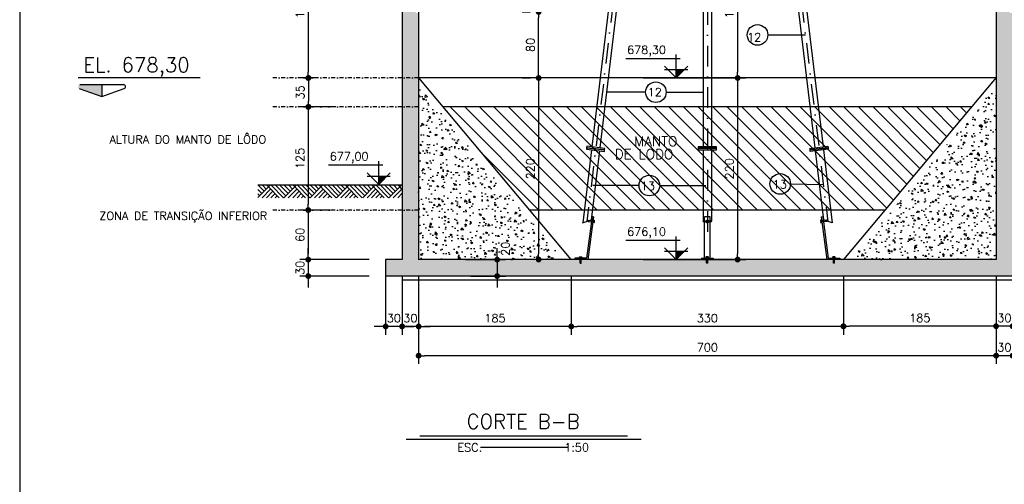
# Model space of a CAD drawing. Extents: x -5331 to -1301, y -1061 to 1809.
# Tile 7 of 25: x -5331 to -4137, y 374 to 937. Entities that reach past the tile are written whole.
import ezdxf
from ezdxf.enums import TextEntityAlignment as Align

# ---------------------------------------------------------------- set-up
doc = ezdxf.new("R2010")
doc.units = 0
doc.header["$LTSCALE"] = 10
doc.header["$MEASUREMENT"] = 0
doc.linetypes.add('CENTERX2', pattern=[101.6, 63.5, -12.7, 12.7, -12.7])
doc.linetypes.add('DASHDOT', pattern=[1, 0.5, -0.25, 0, -0.25])
doc.layers.get('0').update_dxf_attribs({"linetype": 'CONTINUOUS'})
doc.layers.get('DEFPOINTS').update_dxf_attribs({"linetype": 'CONTINUOUS'})
for name, color, linetype in [('EIXO', 7, 'DASHDOT'), ('ELEVAÇÃO', 2, 'CONTINUOUS'), ('HITA', 150, 'CONTINUOUS'), ('PAREDES', 5, 'CONTINUOUS'), ('Quadro', 2, 'CONTINUOUS'), ('RELAÇÀO', 2, 'CONTINUOUS'), ('TEXTO', 2, 'CONTINUOUS')]:
    doc.layers.add(name, color=color, linetype=linetype)
doc.styles.add('ROMAND', font='ROMANS.SHX', dxfattribs={"oblique": 15, "height": 800})
doc.styles.add('ROMANS', font='romans.shx')
doc.dimstyles.new('DIM1', dxfattribs={"dimtxt": 10, "dimasz": 7, "dimexe": 10, "dimexo": 20, "dimgap": 5, "dimtad": 1, "dimdec": 0, "dimzin": 0, "dimdsep": 46, "dimtxsty": 'ROMANS', "dimblk1": 'DOT', "dimblk2": 'DOT', "dimsah": 1, "dimcen": 0, "dimclrd": 9, "dimclre": 9, "dimclrt": 3, "dimadec": 0, "dimazin": 0, "dimtfac": 1e-07, "dimtdec": 0, "dimtix": 1, "dimtmove": 2, "dimatfit": 3, "dimldrblk": 'DOT', "dimfxl": 0, "dimtolj": 1, "dimtzin": 0, "dimlwd": -1, "dimlwe": -1, "dimarcsym": 0})

# ---------------------------------------------------------------- blocks, each defined once
blk = doc.blocks.new('DOT')
at = {"color": 0, "linetype": 'ByBlock'}
blk.add_line((-0.5, 0), (-1, 0), dxfattribs=at)
at = {"color": 0, "linetype": 'ByBlock', "const_width": 0.5}
blk.add_lwpolyline([(-0.25, 0, 1), (0.25, 0, 1)], format="xyb", close=True, dxfattribs=at)
blk = doc.blocks.new('*D64')
at = {"color": 9}
for p, q in [((-4847.4, 599.9), (-4847.4, 520.2)), ((-4147.4, 599.9), (-4147.4, 520.2)), ((-4154.4, 530.2), (-4840.4, 530.2))]:
    blk.add_line(p, q, dxfattribs=at)
at = {"layer": 'DEFPOINTS', "color": 0}
for p in [(-4847.4, 619.9), (-4147.4, 619.9), (-4847.4, 530.2)]:
    blk.add_point(p, dxfattribs=at)
at = {"color": 9, "xscale": 7, "yscale": 7, "zscale": 7, "rotation": 180}
blk.add_blockref('DOT', (-4847.4, 530.2), dxfattribs=at)
at = {"color": 9, "xscale": 7, "yscale": 7, "zscale": 7}
blk.add_blockref('DOT', (-4147.4, 530.2), dxfattribs=at)
at = {"color": 3, "insert": (-4497.4, 540.2), "char_height": 10, "attachment_point": 5, "style": 'ROMANS'}
blk.add_mtext('\\A1;700', dxfattribs=at)
blk = doc.blocks.new('_DOT')
at = {"color": 0, "linetype": 'ByBlock'}
blk.add_line((-0.5, 0), (-1, 0), dxfattribs=at)
at = {"color": 0, "linetype": 'ByBlock', "const_width": 0.5}
blk.add_lwpolyline([(-0.25, 0, 1), (0.25, 0, 1)], format="xyb", close=True, dxfattribs=at)
blk = doc.blocks.new('*D65')
at = {"color": 9}
for p, q in [((-4847.4, 626.6), (-4847.4, 555.6)), ((-4662.4, 626.6), (-4662.4, 555.6)), ((-4669.4, 565.6), (-4840.4, 565.6))]:
    blk.add_line(p, q, dxfattribs=at)
at = {"layer": 'DEFPOINTS', "color": 0}
for p in [(-4847.4, 646.6), (-4662.4, 646.6), (-4847.4, 565.6)]:
    blk.add_point(p, dxfattribs=at)
at = {"color": 9, "xscale": 7, "yscale": 7, "zscale": 7, "rotation": 180}
blk.add_blockref('DOT', (-4847.4, 565.6), dxfattribs=at)
at = {"color": 9, "xscale": 7, "yscale": 7, "zscale": 7}
blk.add_blockref('DOT', (-4662.4, 565.6), dxfattribs=at)
at = {"color": 3, "insert": (-4754.9, 575.6), "char_height": 10, "attachment_point": 5, "style": 'ROMANS'}
blk.add_mtext('\\A1;185', dxfattribs=at)
blk = doc.blocks.new('*D66')
at = {"color": 9}
for p, q in [((-4575.3, 866.6), (-4450.7, 866.6)), ((-4460.7, 859.6), (-4460.7, 653.6)), ((-4575.3, 646.6), (-4450.7, 646.6))]:
    blk.add_line(p, q, dxfattribs=at)
at = {"layer": 'DEFPOINTS', "color": 0}
for p in [(-4595.3, 866.6), (-4595.3, 646.6), (-4460.7, 646.6)]:
    blk.add_point(p, dxfattribs=at)
at = {"color": 9, "xscale": 7, "yscale": 7, "zscale": 7}
for p, rotation in [((-4460.7, 866.6), 90), ((-4460.7, 646.6), 270)]:
    blk.add_blockref('DOT', p, dxfattribs=dict(at, rotation=rotation))
at = {"color": 3, "insert": (-4470.7, 756.6), "char_height": 10, "attachment_point": 5, "rotation": 90, "style": 'ROMANS'}
blk.add_mtext('\\A1;220', dxfattribs=at)
blk = doc.blocks.new('*D67')
at = {"color": 9}
for p, q in [((-4662.4, 626.6), (-4662.4, 555.6)), ((-4332.4, 626.6), (-4332.4, 555.6)), ((-4339.4, 565.6), (-4655.4, 565.6))]:
    blk.add_line(p, q, dxfattribs=at)
at = {"layer": 'DEFPOINTS', "color": 0}
for p in [(-4662.4, 646.6), (-4332.4, 646.6), (-4662.4, 565.6)]:
    blk.add_point(p, dxfattribs=at)
at = {"color": 9, "xscale": 7, "yscale": 7, "zscale": 7, "rotation": 180}
blk.add_blockref('DOT', (-4662.4, 565.6), dxfattribs=at)
at = {"color": 9, "xscale": 7, "yscale": 7, "zscale": 7}
blk.add_blockref('DOT', (-4332.4, 565.6), dxfattribs=at)
at = {"color": 3, "insert": (-4497.4, 575.6), "char_height": 10, "attachment_point": 5, "style": 'ROMANS'}
blk.add_mtext('\\A1;330', dxfattribs=at)
blk = doc.blocks.new('*D69')
at = {"color": 9}
for p, q in [((-4575.3, 1036.6), (-4450.7, 1036.6)), ((-4460.7, 1029.6), (-4460.7, 873.6)), ((-4575.3, 866.6), (-4450.7, 866.6))]:
    blk.add_line(p, q, dxfattribs=at)
at = {"layer": 'DEFPOINTS', "color": 0}
for p in [(-4595.3, 1036.6), (-4595.3, 866.6), (-4460.7, 866.6)]:
    blk.add_point(p, dxfattribs=at)
at = {"color": 9, "xscale": 7, "yscale": 7, "zscale": 7}
for p, rotation in [((-4460.7, 1036.6), 90), ((-4460.7, 866.6), 270)]:
    blk.add_blockref('DOT', p, dxfattribs=dict(at, rotation=rotation))
at = {"color": 3, "insert": (-4470.7, 951.6), "char_height": 10, "attachment_point": 5, "rotation": 90, "style": 'ROMANS'}
blk.add_mtext('\\A1;170', dxfattribs=at)
blk = doc.blocks.new('*D70')
at = {"color": 9}
for p, q in [((-4701.6, 866.6), (-4711.9, 866.6)), ((-4701.9, 859.6), (-4701.9, 653.6)), ((-4700.4, 646.6), (-4711.9, 646.6))]:
    blk.add_line(p, q, dxfattribs=at)
at = {"layer": 'DEFPOINTS', "color": 0}
for p in [(-4681.6, 866.6), (-4701.9, 646.6), (-4680.4, 646.6)]:
    blk.add_point(p, dxfattribs=at)
at = {"color": 9, "xscale": 7, "yscale": 7, "zscale": 7}
for p, rotation in [((-4701.9, 866.6), 90), ((-4701.9, 646.6), 270)]:
    blk.add_blockref('DOT', p, dxfattribs=dict(at, rotation=rotation))
at = {"color": 3, "insert": (-4711.9, 756.6), "char_height": 10, "attachment_point": 5, "rotation": 90, "style": 'ROMANS'}
blk.add_mtext('\\A1;220', dxfattribs=at)
blk = doc.blocks.new('*D71')
at = {"color": 9}
for p, q in [((-4948.2, 831.6), (-4991.2, 831.6)), ((-4981.2, 824.6), (-4981.2, 713.6)), ((-4954.2, 706.6), (-4991.2, 706.6))]:
    blk.add_line(p, q, dxfattribs=at)
at = {"layer": 'DEFPOINTS', "color": 0}
for p in [(-4928.2, 831.6), (-4981.2, 706.6), (-4934.2, 706.6)]:
    blk.add_point(p, dxfattribs=at)
at = {"color": 9, "xscale": 7, "yscale": 7, "zscale": 7}
for p, rotation in [((-4981.2, 831.6), 90), ((-4981.2, 706.6), 270)]:
    blk.add_blockref('DOT', p, dxfattribs=dict(at, rotation=rotation))
at = {"color": 3, "insert": (-4991.2, 769.1), "char_height": 10, "attachment_point": 5, "rotation": 90, "style": 'ROMANS'}
blk.add_mtext('\\A1;125', dxfattribs=at)
blk = doc.blocks.new('*D72')
at = {"color": 9}
for p, q in [((-4954.2, 706.6), (-4991.2, 706.6)), ((-4981.2, 699.6), (-4981.2, 653.6)), ((-4970.8, 646.6), (-4991.2, 646.6))]:
    blk.add_line(p, q, dxfattribs=at)
at = {"layer": 'DEFPOINTS', "color": 0}
for p in [(-4934.2, 706.6), (-4981.2, 646.6), (-4950.8, 646.6)]:
    blk.add_point(p, dxfattribs=at)
at = {"color": 9, "xscale": 7, "yscale": 7, "zscale": 7}
for p, rotation in [((-4981.2, 706.6), 90), ((-4981.2, 646.6), 270)]:
    blk.add_blockref('DOT', p, dxfattribs=dict(at, rotation=rotation))
at = {"color": 3, "insert": (-4991.2, 676.6), "char_height": 10, "attachment_point": 5, "rotation": 90, "style": 'ROMANS'}
blk.add_mtext('\\A1;60', dxfattribs=at)
blk = doc.blocks.new('*D73')
at = {"color": 9}
for p, q in [((-4752.2, 653.6), (-4752.2, 660.6)), ((-4790.5, 646.6), (-4742.2, 646.6)), ((-4752.2, 646.6), (-4752.2, 626.6)), ((-4784.1, 626.6), (-4742.2, 626.6)), ((-4752.2, 619.6), (-4752.2, 612.6))]:
    blk.add_line(p, q, dxfattribs=at)
at = {"layer": 'DEFPOINTS', "color": 0}
for p in [(-4810.5, 646.6), (-4804.1, 626.6), (-4752.2, 626.6)]:
    blk.add_point(p, dxfattribs=at)
at = {"color": 9, "xscale": 7, "yscale": 7, "zscale": 7}
for p, rotation in [((-4752.2, 646.6), 270), ((-4752.2, 626.6), 90)]:
    blk.add_blockref('DOT', p, dxfattribs=dict(at, rotation=rotation))
at = {"color": 3, "insert": (-4742.2, 659.8), "char_height": 10, "attachment_point": 5, "rotation": 90, "style": 'ROMANS'}
blk.add_mtext('\\A1;20', dxfattribs=at)
blk = doc.blocks.new('*D74')
at = {"color": 9}
for p, q in [((-4970.8, 1036.6), (-4991.2, 1036.6)), ((-4981.2, 1029.6), (-4981.2, 873.6)), ((-4970.8, 866.6), (-4991.2, 866.6))]:
    blk.add_line(p, q, dxfattribs=at)
at = {"layer": 'DEFPOINTS', "color": 0}
for p in [(-4950.8, 1036.6), (-4981.2, 866.6), (-4950.8, 866.6)]:
    blk.add_point(p, dxfattribs=at)
at = {"color": 9, "xscale": 7, "yscale": 7, "zscale": 7}
for p, rotation in [((-4981.2, 1036.6), 90), ((-4981.2, 866.6), 270)]:
    blk.add_blockref('DOT', p, dxfattribs=dict(at, rotation=rotation))
at = {"color": 3, "insert": (-4991.2, 951.6), "char_height": 10, "attachment_point": 5, "rotation": 90, "style": 'ROMANS'}
blk.add_mtext('\\A1;170', dxfattribs=at)
blk = doc.blocks.new('*D75')
at = {"color": 9}
for p, q in [((-4970.5, 866.7), (-4990.9, 866.7)), ((-4980.9, 859.7), (-4980.9, 838.7)), ((-4947.8, 831.7), (-4990.9, 831.7))]:
    blk.add_line(p, q, dxfattribs=at)
at = {"layer": 'DEFPOINTS', "color": 0}
for p in [(-4950.5, 866.7), (-4980.9, 831.7), (-4927.8, 831.7)]:
    blk.add_point(p, dxfattribs=at)
at = {"color": 9, "xscale": 7, "yscale": 7, "zscale": 7}
for p, rotation in [((-4980.9, 866.7), 90), ((-4980.9, 831.7), 270)]:
    blk.add_blockref('DOT', p, dxfattribs=dict(at, rotation=rotation))
at = {"color": 3, "insert": (-4990.9, 849.2), "char_height": 10, "attachment_point": 5, "rotation": 90, "style": 'ROMANS'}
blk.add_mtext('\\A1;35', dxfattribs=at)
blk = doc.blocks.new('*D77')
at = {"color": 9}
for p, q in [((-4721.9, 946.6), (-4711.9, 946.6)), ((-4701.9, 873.6), (-4701.9, 939.6)), ((-4721.9, 866.6), (-4711.9, 866.6))]:
    blk.add_line(p, q, dxfattribs=at)
at = {"layer": 'DEFPOINTS', "color": 0}
for p in [(-4701.9, 946.6), (-4701.9, 946.6), (-4701.9, 866.6)]:
    blk.add_point(p, dxfattribs=at)
at = {"color": 9, "xscale": 7, "yscale": 7, "zscale": 7}
for p, rotation in [((-4701.9, 946.6), 90), ((-4701.9, 866.6), 270)]:
    blk.add_blockref('DOT', p, dxfattribs=dict(at, rotation=rotation))
at = {"color": 3, "insert": (-4711.9, 906.6), "char_height": 10, "attachment_point": 5, "rotation": 90, "style": 'ROMANS'}
blk.add_mtext('\\A1;80', dxfattribs=at)
blk = doc.blocks.new('*D177')
at = {"color": 9}
for p, q in [((-4147.4, 626.6), (-4147.4, 555.9)), ((-4127.4, 626.6), (-4127.4, 555.9)), ((-4154.4, 565.9), (-4161.4, 565.9)), ((-4127.4, 565.9), (-4147.4, 565.9)), ((-4120.4, 565.9), (-4113.4, 565.9))]:
    blk.add_line(p, q, dxfattribs=at)
at = {"layer": 'DEFPOINTS', "color": 0}
for p in [(-4147.4, 646.6), (-4127.4, 646.6), (-4147.4, 565.9)]:
    blk.add_point(p, dxfattribs=at)
at = {"color": 9, "xscale": 7, "yscale": 7, "zscale": 7}
blk.add_blockref('DOT', (-4147.4, 565.9), dxfattribs=at)
at = {"color": 9, "xscale": 7, "yscale": 7, "zscale": 7, "rotation": 180}
blk.add_blockref('DOT', (-4127.4, 565.9), dxfattribs=at)
at = {"color": 3, "insert": (-4137.4, 575.9), "char_height": 10, "attachment_point": 5, "style": 'ROMANS'}
blk.add_mtext('\\A1;30', dxfattribs=at)
blk = doc.blocks.new('*D178')
at = {"color": 9}
for p, q in [((-4147.4, 626.6), (-4147.4, 520.2)), ((-4127.4, 626.6), (-4127.4, 520.2)), ((-4154.4, 530.2), (-4161.4, 530.2)), ((-4127.4, 530.2), (-4147.4, 530.2)), ((-4120.4, 530.2), (-4113.4, 530.2))]:
    blk.add_line(p, q, dxfattribs=at)
at = {"layer": 'DEFPOINTS', "color": 0}
for p in [(-4147.4, 646.6), (-4127.4, 646.6), (-4147.4, 530.2)]:
    blk.add_point(p, dxfattribs=at)
at = {"color": 9, "xscale": 7, "yscale": 7, "zscale": 7}
blk.add_blockref('DOT', (-4147.4, 530.2), dxfattribs=at)
at = {"color": 9, "xscale": 7, "yscale": 7, "zscale": 7, "rotation": 180}
blk.add_blockref('DOT', (-4127.4, 530.2), dxfattribs=at)
at = {"color": 3, "insert": (-4137.4, 540.2), "char_height": 10, "attachment_point": 5, "style": 'ROMANS'}
blk.add_mtext('\\A1;30', dxfattribs=at)
blk = doc.blocks.new('*D180')
at = {"color": 9}
for p, q in [((-4867.4, 626.6), (-4867.4, 555.6)), ((-4847.4, 626.6), (-4847.4, 555.6)), ((-4874.4, 565.6), (-4881.4, 565.6)), ((-4847.4, 565.6), (-4867.4, 565.6)), ((-4840.4, 565.6), (-4833.4, 565.6))]:
    blk.add_line(p, q, dxfattribs=at)
at = {"layer": 'DEFPOINTS', "color": 0}
for p in [(-4867.4, 646.6), (-4847.4, 646.6), (-4867.4, 565.6)]:
    blk.add_point(p, dxfattribs=at)
at = {"color": 9, "xscale": 7, "yscale": 7, "zscale": 7}
blk.add_blockref('DOT', (-4867.4, 565.6), dxfattribs=at)
at = {"color": 9, "xscale": 7, "yscale": 7, "zscale": 7, "rotation": 180}
blk.add_blockref('DOT', (-4847.4, 565.6), dxfattribs=at)
at = {"color": 3, "insert": (-4857.4, 575.6), "char_height": 10, "attachment_point": 5, "style": 'ROMANS'}
blk.add_mtext('\\A1;30', dxfattribs=at)
blk = doc.blocks.new('*D181')
at = {"color": 9}
for p, q in [((-4887.4, 626.6), (-4887.4, 555.6)), ((-4867.4, 626.6), (-4867.4, 555.6)), ((-4894.4, 565.6), (-4901.4, 565.6)), ((-4867.4, 565.6), (-4887.4, 565.6)), ((-4860.4, 565.6), (-4853.4, 565.6))]:
    blk.add_line(p, q, dxfattribs=at)
at = {"layer": 'DEFPOINTS', "color": 0}
for p in [(-4887.4, 646.6), (-4867.4, 646.6), (-4887.4, 565.6)]:
    blk.add_point(p, dxfattribs=at)
at = {"color": 9, "xscale": 7, "yscale": 7, "zscale": 7}
blk.add_blockref('DOT', (-4887.4, 565.6), dxfattribs=at)
at = {"color": 9, "xscale": 7, "yscale": 7, "zscale": 7, "rotation": 180}
blk.add_blockref('DOT', (-4867.4, 565.6), dxfattribs=at)
at = {"color": 3, "insert": (-4877.4, 575.6), "char_height": 10, "attachment_point": 5, "style": 'ROMANS'}
blk.add_mtext('\\A1;30', dxfattribs=at)
blk = doc.blocks.new('*D182')
at = {"color": 9}
for p, q in [((-4981.2, 653.6), (-4981.2, 660.6)), ((-4907.4, 646.6), (-4991.2, 646.6)), ((-4981.2, 646.6), (-4981.2, 626.6)), ((-4907.4, 626.6), (-4991.2, 626.6)), ((-4981.2, 619.6), (-4981.2, 612.6))]:
    blk.add_line(p, q, dxfattribs=at)
at = {"layer": 'DEFPOINTS', "color": 0}
for p in [(-4887.4, 646.6), (-4981.2, 626.6), (-4887.4, 626.6)]:
    blk.add_point(p, dxfattribs=at)
at = {"color": 9, "xscale": 7, "yscale": 7, "zscale": 7}
for p, rotation in [((-4981.2, 646.6), 270), ((-4981.2, 626.6), 90)]:
    blk.add_blockref('DOT', p, dxfattribs=dict(at, rotation=rotation))
at = {"color": 3, "insert": (-4991.2, 636.6), "char_height": 10, "attachment_point": 5, "rotation": 90, "style": 'ROMANS'}
blk.add_mtext('\\A1;30', dxfattribs=at)

msp = doc.modelspace()

# ---------------------------------------------------------------- hatches: boundary and pattern name
h = msp.add_hatch()
h.set_pattern_fill('AR-CONC', color=9, scale=3, style=0)
h.set_pattern_definition([(130, (-7622.223, -3316.469), (-21.517805, -1.882564), [2.25, -24.75]), (185, (-7622.223, -3316.469), (4.16254, 22.565764), [1.8, -19.8]), (79.5486, (-7624.016, -3316.625), (-17.35528, 20.683186), [1.912206, -21.03426]), (133.8158, (-7622.223, -3310.469), (-32.01723, -4.96557), [3.375, -37.125]), (83.3644, (-7624.89, -3310.882), (-28.03988, 29.22354), [2.86831, -31.55139]), (188.8158, (-7622.223, -3310.47), (-28.03986, 29.22356), [2.7, -29.7]), (159, (-7625.223, -3311.969), (-17.90721, -12.078567), [2.25, -24.75]), (214, (-7625.223, -3311.969), (-7.29946, 21.7545), [1.8, -19.8]), (108.5486, (-7626.716, -3312.975), (-25.20668, 9.675915), [1.912206, -21.03426]), (142.5, (-7622.223, -3316.4686), (-0.364796, 9.986816), [0, -19.56, 0, -20.1, 0, -19.875]), (172.5, (-7622.223, -3316.469), (-7.892086, 11.832351), [0, -11.46, 0, -19.11, 0, -7.575]), (212.5, (-7615.533, -3316.469), (-16.014673, -0.676646), [0, -7.5, 0, -23.4, 0, -31.05]), (222.5, (-7612.533, -3316.469), (-17.495585, 3.00315), [0, -9.75, 0, -15.54, 0, -22.05])])
h.paths.add_polyline_path([(-4147.4, 1346.6), (-4127.4, 1346.6), (-4127.4, 1286.6), (-4147.4, 1286.6)], flags=16)
h.paths.add_polyline_path([(-4147.4, 1266.6), (-4147.4, 1286.6), (-4127.4, 1286.6), (-4127.4, 1256.6), (-4107.4, 1256.6), (-4107.4, 1276.6), (-4097.4, 1286.6), (-4097.4, 1246.6), (-4127.4, 1246.6), (-4127.4, 1201.9), (-4127.4, 1036.6), (-4147.4, 1036.6)], flags=17)
h.paths.add_polyline_path([(-4147.4, 1036.6), (-4127.9, 1036.6), (-4127.9, 1036.6), (-4127.9, 1036.6), (-4127.4, 1036.6), (-4127.4, 1007.8), (-4131, 1007.8), (-4131, 1006.4), (-4127.4, 1006.4), (-4127.4, 1002.8), (-4127.4, 946.6), (-4130.9, 946.6), (-4130.9, 945.3), (-4127.4, 945.3), (-4127.4, 943.2), (-4127.4, 866.6), (-4147.4, 866.6)], flags=17)
h.paths.add_polyline_path([(-4147.4, 866.6), (-4127.4, 866.6), (-4127.4, 831.6), (-4147.4, 831.6)], flags=17)
h.paths.add_polyline_path([(-4147.4, 831.6), (-4127.4, 831.6), (-4127.4, 706.6), (-4147.4, 706.6)], flags=17)
h.paths.add_polyline_path([(-4147.4, 706.6), (-4127.4, 706.6), (-4127.4, 646.6), (-3931.7, 646.6), (-3931.7, 642.3), (-3930.2, 642.3), (-3930.2, 646.6), (-3778.3, 646.6), (-3778.3, 642.3), (-3776.8, 642.3), (-3776.8, 646.6), (-3624.7, 646.6), (-3624.7, 642.3), (-3623.2, 642.3), (-3623.2, 646.6), (-3427.4, 646.6), (-3427.4, 945.5), (-3423.9, 945.6), (-3423.9, 946.9), (-3427.4, 946.9), (-3427.4, 1006.4), (-3424.1, 1006.4), (-3424.1, 1007.8), (-3427.4, 1007.8), (-3427.4, 1246.6), (-3457.4, 1246.6), (-3457.4, 1286.6), (-3447.4, 1276.6), (-3447.4, 1256.6), (-3427.4, 1256.6), (-3427.4, 1346.6), (-3656.7, 1346.6), (-3647.4, 1365.7), (-3647.4, 1356.6), (-3187.4, 1356.6), (-3187.4, 1401.6), (-3187.4, 1411.6), (-3177.4, 1411.6), (-3177.4, 1407.6), (-3172.4, 1407.6), (-3172.4, 1356.6), (-3142.4, 1356.6), (-3142.4, 1376.6), (-3132.4, 1366.6), (-3132.4, 1356.6), (-3128.7, 1356.6), (-3129.9, 1346.6), (-3142.4, 1346.6), (-3142.4, 1295), (-3152.3, 1295), (-3152.3, 1292), (-3142.4, 1292), (-3142.4, 1286.6), (-3157.4, 1286.6), (-3157.4, 1346.6), (-3407.4, 1346.6), (-3407.4, 1256.6), (-3387.4, 1256.6), (-3387.4, 1276.6), (-3377.4, 1286.6), (-3377.4, 1246.6), (-3407.4, 1246.6), (-3407.4, 1007.8), (-3411, 1007.8), (-3411, 1006.4), (-3407.4, 1006.4), (-3407.4, 950.3), (-3407.5, 950.2), (-3407.5, 946.6), (-3410.9, 946.6), (-3410.9, 945.3), (-3407.5, 945.3), (-3407.5, 943.2), (-3407.4, 943.2), (-3407.4, 646.6), (-3211.7, 646.6), (-3211.7, 642.3), (-3210.2, 642.3), (-3210.2, 646.6), (-3058.3, 646.6), (-3058.3, 642.3), (-3056.8, 642.3), (-3056.8, 646.6), (-2945.4, 646.6, 0.132437), (-2937.3, 634.4), (-2940.5, 626.6), (-4147.4, 626.6)])
h.paths.add_polyline_path([(-2891.9, 646.6), (-2707.4, 646.6), (-2707.4, 936.8), (-2687.4, 919.5), (-2687.4, 626.6), (-2940.5, 626.6), (-2937.3, 634.4, 0.538906)])
h.paths.add_polyline_path([(-2707.4, 992.8, 0.208186), (-2687.4, 1019.9), (-2687.4, 919.5), (-2707.4, 936.8), (-2707.4, 945.5), (-2704, 945.6), (-2704, 946.9), (-2707.4, 946.9)])
h.paths.add_polyline_path([(-2707.4, 1065.9, -0.208186), (-2687.4, 1038.7), (-2687.4, 1019.9, -0.208186), (-2707.4, 992.8), (-2707.4, 1006.4), (-2704.3, 1006.4), (-2704.3, 1007.8), (-2707.4, 1007.8)])
h.paths.add_polyline_path([(-2687.4, 1083.6), (-2687.4, 1038.7, 0.137731), (-2698.3, 1058.8)])
h.paths.add_polyline_path([(-2707.4, 1246.6), (-2737.4, 1246.6), (-2737.4, 1286.6), (-2727.4, 1276.6), (-2727.4, 1256.6), (-2707.4, 1256.6), (-2707.4, 1346.6), (-2800.2, 1346.6), (-2798.1, 1356.6), (-2687.4, 1356.6), (-2687.4, 1083.6), (-2698.3, 1058.8, 0.06849), (-2707.4, 1065.9)])
h.paths.add_polyline_path([(-2927.4, 1367.2), (-2927.4, 1356.6), (-2798.1, 1356.6), (-2800.2, 1346.6), (-2937.1, 1346.6)])
h.paths.add_polyline_path([(-2942.4, 1407.6), (-2937.4, 1407.6), (-2937.4, 1411.6), (-2927.4, 1411.6), (-2927.4, 1401.6), (-2927.4, 1367.2), (-2937.1, 1346.6), (-2957.4, 1346.6), (-2957.4, 1320.5, 0.135637), (-2972.4, 1321), (-2972.4, 1346.6), (-2984.9, 1346.6), (-2986.1, 1356.6), (-2982.4, 1356.6), (-2982.4, 1366.6), (-2972.4, 1376.6), (-2972.4, 1356.6), (-2942.4, 1356.6)])
h.paths.add_polyline_path([(-2972.4, 1321, -0.135637), (-2957.4, 1320.5), (-2957.4, 1286.6), (-2972.4, 1286.6), (-2972.4, 1292), (-2962.5, 1292), (-2962.5, 1295), (-2972.4, 1295)], flags=17)
h.paths.add_polyline_path([(-3012.4, 1407.6), (-3002.4, 1407.6), (-3002.4, 1356.6), (-3012.4, 1356.6)], flags=16)
h.paths.add_polyline_path([(-3012.4, 1356.6), (-3002.4, 1356.6), (-2996.2, 1356.6), (-2995, 1346.6), (-3012.4, 1346.6)], flags=16)
h.paths.add_polyline_path([(-3112.4, 1407.6), (-3102.4, 1407.6), (-3102.4, 1356.6), (-3112.4, 1356.6)], flags=16)
h.paths.add_polyline_path([(-3118.6, 1356.6), (-3112.4, 1356.6), (-3102.4, 1356.6), (-3102.4, 1346.6), (-3119.8, 1346.6)], flags=16)
h.paths.add_polyline_path([(-3662.4, 1407.6), (-3657.4, 1407.6), (-3657.4, 1411.6), (-3647.4, 1411.6), (-3647.4, 1401.6), (-3647.4, 1365.7), (-3656.7, 1346.6), (-3677.4, 1346.6), (-3677.4, 1320.5, 0.135637), (-3692.4, 1321), (-3692.4, 1346.6), (-3704.9, 1346.6), (-3706.1, 1356.6), (-3702.4, 1356.6), (-3702.4, 1366.6), (-3692.4, 1376.6), (-3692.4, 1356.6), (-3662.4, 1356.6)], flags=17)
h.paths.add_polyline_path([(-3692.4, 1321, -0.135637), (-3677.4, 1320.5), (-3677.4, 1286.6), (-3692.4, 1286.6), (-3692.4, 1292), (-3682.5, 1292), (-3682.5, 1295), (-3692.4, 1295)], flags=17)
h.paths.add_polyline_path([(-3732.4, 1407.6), (-3722.4, 1407.6), (-3722.4, 1356.6), (-3732.4, 1356.6)], flags=17)
h.paths.add_polyline_path([(-3732.4, 1356.6), (-3722.4, 1356.6), (-3716.2, 1356.6), (-3715, 1346.6), (-3732.4, 1346.6)], flags=17)
h.paths.add_polyline_path([(-3832.4, 1407.6), (-3822.4, 1407.6), (-3822.4, 1356.6), (-3832.4, 1356.6)], flags=17)
h.paths.add_polyline_path([(-3877.4, 1346.6), (-4127.4, 1346.6), (-4147.4, 1346.6), (-4147.4, 1356.6), (-3907.4, 1356.6), (-3907.4, 1401.6), (-3907.4, 1411.6), (-3897.4, 1411.6), (-3897.4, 1407.6), (-3892.4, 1407.6), (-3892.4, 1356.6), (-3862.4, 1356.6), (-3862.4, 1376.6), (-3852.4, 1366.6), (-3852.4, 1356.6), (-3848.7, 1356.6), (-3849.9, 1346.6), (-3862.4, 1346.6), (-3862.4, 1295), (-3872.3, 1295), (-3872.3, 1292), (-3862.4, 1292), (-3862.4, 1286.6), (-3877.4, 1286.6)], flags=17)
h.paths.add_polyline_path([(-3838.6, 1356.6), (-3832.4, 1356.6), (-3822.4, 1356.6), (-3822.4, 1346.6), (-3839.8, 1346.6)], flags=17)
h.paths.add_polyline_path([(-3294.7, 1341.7), (-3294.7, 1361.5), (-3309.7, 1361.5), (-3309.7, 1341.7)], flags=25)
h = msp.add_hatch()
h.set_pattern_fill('AR-CONC', color=9, scale=3, style=0)
h.set_pattern_definition([(50, (0, 0), (21.517805, -1.882564), [2.25, -24.75]), (355, (0, 0), (-4.16254, 22.56576), [1.8, -19.8]), (100.4514, (1.793, -0.157), (17.35528, 20.68319), [1.91221, -21.03426]), (46.1842, (0, 6), (32.01723, -4.96557), [3.375, -37.125]), (96.6356, (2.668, 5.586), (28.03988, 29.22354), [2.8683, -31.5514]), (351.1842, (0, 6), (28.03986, 29.22356), [2.7, -29.7]), (21, (3, 4.5), (17.90721, -12.078567), [2.25, -24.75]), (326, (3, 4.5), (7.29946, 21.7545), [1.8, -19.8]), (71.4514, (4.492, 3.493), (25.20668, 9.675915), [1.91221, -21.03426]), (37.5, (0, 0), (0.364796, 9.986816), [0, -19.56, 0, -20.1, 0, -19.875]), (7.5, (0, 0), (7.892086, 11.832351), [0, -11.46, 0, -19.11, 0, -7.575]), (327.5, (-6.69, 0), (16.014673, -0.676646), [0, -7.5, 0, -23.4, 0, -31.05]), (317.5, (-9.69, 0), (17.495585, 3.00315), [0, -9.75, 0, -15.54, 0, -22.05])])
h.paths.add_polyline_path([(-4847.4, 945.3), (-4850.9, 945.3), (-4850.9, 946.6), (-4847.4, 946.6), (-4847.4, 950.3), (-4847.4, 1006.4), (-4851, 1006.4), (-4851, 1007.8), (-4847.4, 1007.8), (-4847.4, 1009.9), (-4847.4, 1036.6), (-4867.4, 1036.6), (-4867.4, 866.6), (-4847.4, 866.6)])
h.paths.add_polyline_path([(-4847.4, 866.6), (-4867.4, 866.6), (-4867.4, 831.6), (-4847.4, 831.6)])
h.paths.add_polyline_path([(-4847.4, 831.6), (-4867.4, 831.6), (-4867.4, 706.6), (-4847.4, 706.6)])
h.paths.add_polyline_path([(-4847.4, 706.6), (-4867.4, 706.6), (-4867.4, 646.6), (-4887.4, 646.6), (-4887.4, 626.6), (-4147.4, 626.6), (-4147.4, 646.6), (-4343.2, 646.6), (-4343.2, 642.3), (-4344.7, 642.3), (-4344.7, 646.6), (-4496.8, 646.6), (-4496.8, 642.3), (-4498.3, 642.3), (-4498.3, 646.6), (-4535.3, 646.6), (-4535.3, 646.6), (-4535.3, 646.6), (-4650.2, 646.6), (-4650.2, 642.3), (-4651.7, 642.3), (-4651.7, 646.6), (-4847.4, 646.6)])
at = {"linetype": 'Continuous'}
h = msp.add_hatch(dxfattribs=at)
h.set_pattern_fill('AR-CONC', color=9, scale=3, style=0)
h.set_pattern_definition([(130, (-8769.486, 3786.286), (-21.517805, -1.882564), [2.25, -24.75]), (185, (-8769.486, 3786.286), (4.16254, 22.56576), [1.8, -19.8]), (79.5486, (-8771.28, 3786.13), (-17.35528, 20.68319), [1.91221, -21.03426]), (133.8158, (-8769.486, 3792.286), (-32.01723, -4.96557), [3.375, -37.125]), (83.3644, (-8772.154, 3791.872), (-28.03988, 29.22354), [2.8683, -31.5514]), (188.8158, (-8769.486, 3792.286), (-28.03986, 29.22356), [2.7, -29.7]), (159, (-8772.486, 3790.786), (-17.90721, -12.078567), [2.25, -24.75]), (214, (-8772.486, 3790.786), (-7.29946, 21.7545), [1.8, -19.8]), (108.5486, (-8773.979, 3789.78), (-25.20668, 9.675915), [1.91221, -21.03426]), (142.5, (-8769.486, 3786.286), (-0.364796, 9.986816), [0, -19.56, 0, -20.1, 0, -19.875]), (172.5, (-8769.486, 3786.286), (-7.892086, 11.832351), [0, -11.46, 0, -19.11, 0, -7.575]), (212.5, (-8762.796, 3786.286), (-16.014673, -0.676646), [0, -7.5, 0, -23.4, 0, -31.05]), (222.5, (-8759.796, 3786.286), (-17.495585, 3.00315), [0, -9.75, 0, -15.54, 0, -22.05])])
h.paths.add_polyline_path([(-4847.4, 856.6), (-4672.4, 648), (-4672.4, 646.6), (-4847.4, 646.6)])
h.paths.add_polyline_path([(-4755.1, 699.3), (-4765.7, 676.6), (-4752.1, 670.3), (-4741.5, 692.9)], flags=24)
h = msp.add_hatch(dxfattribs=at)
h.set_pattern_fill('AR-CONC', color=9, scale=3, style=0)
h.set_pattern_definition([(130, (-19910.71, 2186.874), (-21.517805, -1.882564), [2.25, -24.75]), (185, (-19910.71, 2186.874), (4.16254, 22.565764), [1.8, -19.8]), (79.5486, (-19912.504, 2186.717), (-17.355281, 20.683186), [1.912206, -21.034263]), (133.8158, (-19910.71, 2192.874), (-32.01723, -4.96557), [3.375, -37.125]), (83.3644, (-19913.38, 2192.46), (-28.03988, 29.223536), [2.86831, -31.55139]), (188.8158, (-19910.71, 2192.874), (-28.03986, 29.22356), [2.7, -29.7]), (159, (-19913.71, 2191.374), (-17.907212, -12.078567), [2.25, -24.75]), (214, (-19913.71, 2191.374), (-7.29946, 21.7545), [1.8, -19.8]), (108.5486, (-19915.203, 2190.368), (-25.20668, 9.675915), [1.912206, -21.034263]), (142.5, (-19910.7105, 2186.874), (-0.3647957, 9.9868156), [0, -19.56, 0, -20.1, 0, -19.875]), (172.5, (-19910.71, 2186.874), (-7.892086, 11.832351), [0, -11.46, 0, -19.11, 0, -7.575]), (212.5, (-19904.0205, 2186.874), (-16.014673, -0.676646), [0, -7.5, 0, -23.4, 0, -31.05]), (222.5, (-19901.02, 2186.874), (-17.495585, 3.00315), [0, -9.75, 0, -15.54, 0, -22.05])])
h.paths.add_polyline_path([(-4147.4, 856.6), (-4147.4, 646.6), (-4323.6, 646.6)])
h = msp.add_hatch()
h.set_pattern_fill('ANSI31', color=3, scale=100, style=0)
h.set_pattern_definition([(135, (-11406.4, 4476.695), (8.838835, 8.838835), [])])
h.paths.add_polyline_path([(-4177.2, 831.6), (-4282.1, 706.6), (-4712.7, 706.6), (-4817.6, 831.6)])
at = {"layer": 'ELEVAÇÃO'}
for points in [[(-4535.3, 876.9), (-4525.1, 876.9), (-4535.3, 866.8)], [(-4895.8, 747.8), (-4885.7, 747.8), (-4895.8, 737.7)], [(-4535.3, 656.7), (-4525.2, 656.7), (-4535.3, 646.6)]]:
    msp.add_hatch(color=256, dxfattribs=at).paths.add_polyline_path(points)
at = {"layer": 'PAREDES'}
h = msp.add_hatch(dxfattribs=at)
h.set_pattern_fill('AR-PARQ1', color=9, scale=1.875, angle=45, style=0)
h.set_pattern_definition([(45, (-8943.297, 5221.197), (31.819805, 3e-15), [22.5, -22.5]), (45, (-8945.95, 5223.849), (31.819805, 3e-15), [22.5, -22.5]), (45, (-8948.6, 5226.5), (31.819805, 3e-15), [22.5, -22.5]), (45, (-8951.252, 5229.152), (31.819805, 3e-15), [22.5, -22.5]), (45, (-8953.904, 5231.804), (31.819805, 3e-15), [22.5, -22.5]), (45, (-8956.556, 5234.455), (31.819805, 3e-15), [22.5, -22.5]), (45, (-8959.207, 5237.107), (31.819805, 3e-15), [22.5, -22.5]), (135, (-8927.387, 5237.107), (-31.819805, -3e-15), [22.5, -22.5]), (135, (-8924.736, 5239.759), (-31.819805, -3e-15), [22.5, -22.5]), (135, (-8922.084, 5242.41), (-31.819805, -3e-15), [22.5, -22.5]), (135, (-8919.433, 5245.062), (-31.819805, -3e-15), [22.5, -22.5]), (135, (-8916.78, 5247.714), (-31.819805, -3e-15), [22.5, -22.5]), (135, (-8914.13, 5250.365), (-31.819805, -3e-15), [22.5, -22.5]), (135, (-8911.478, 5253.017), (-31.819805, -3e-15), [22.5, -22.5])])
h.paths.add_polyline_path([(-4867.4, 736.6), (-4867.4, 721.6), (-5042.2, 721.6), (-5042.2, 736.6)])
at = {"layer": 'RELAÇÀO', "ltscale": 0.2}
msp.add_hatch(color=2, dxfattribs=at).paths.add_polyline_path([(-5231.5, 858.6), (-5231.5, 844), (-5258.7, 853.8, -0.841128), (-5257.9, 858.6)])

# ---------------------------------------------------------------- linework, layer by layer
at = {"color": 9, "linetype": 'DASHDOT', "ltscale": 5}
for p, q in [((-4563.7, 1356.6), (-4643.4, 692.9)), ((-4497.4, 1356.6), (-4497.4, 675.4)), ((-4431.2, 1356.6), (-4351.4, 692.9))]:
    msp.add_line(p, q, dxfattribs=at)
at = {"color": 3}
for p, q in [((-4568.7, 1356.6), (-4637.5, 783.2)), ((-4558.6, 1356.6), (-4627.7, 782)), ((-4502.4, 1356.6), (-4502.4, 783.3)), ((-4492.4, 1356.6), (-4492.4, 783.3)), ((-4436.2, 1356.6), (-4367.2, 782)), ((-4426.1, 1356.6), (-4357.2, 783.2)), ((-4177.2, 831.6), (-4817.6, 831.6)), ((-4637.9, 779.4), (-4648.5, 691.2)), ((-4628.1, 778.2), (-4638.2, 694.6)), ((-4502.4, 779.5), (-4502.4, 693.3)), ((-4492.4, 779.5), (-4492.4, 693.4)), ((-4366.7, 778.2), (-4356.6, 694.6)), ((-4356.8, 779.4), (-4346.2, 691.1)), ((-4282.1, 706.6), (-4712.7, 706.6)), ((-4648.7, 691.1), (-4638.2, 694.6)), ((-4346.1, 691.1), (-4356.6, 694.6))]:
    msp.add_line(p, q, dxfattribs=at)
at = {"color": 5}
for p, q in [((-4867.4, 1266.6), (-4867.4, 646.6)), ((-4147.4, 1246.6), (-4147.4, 646.6)), ((-4847.4, 1201.1), (-4847.4, 646.6)), ((-4887.4, 646.6), (-4887.4, 626.6)), ((-4867.4, 646.6), (-4887.4, 646.6)), ((-4147.4, 646.6), (-4847.4, 646.6)), ((-1947.4, 626.6), (-4887.4, 626.6))]:
    msp.add_line(p, q, dxfattribs=at)
at = {"color": 5, "linetype": 'Continuous'}
msp.add_line((-4147.4, 1246.6), (-4147.4, 646.6), dxfattribs=at)
at = {"color": 9}
for p, q in [((-4424.1, 918.8), (-4378.4, 918.8)), ((-4572.3, 849.4), (-4619.6, 849.4)), ((-4547.3, 849.4), (-4501.6, 849.4)), ((-4580.2, 736.3), (-4636.2, 736.3)), ((-4555.2, 736.3), (-4499.3, 736.3)), ((-4396.6, 738.3), (-4357.6, 737.6)), ((-4332.4, 626.6), (-4332.4, 555.9))]:
    msp.add_line(p, q, dxfattribs=at)
at = {"color": 9, "linetype": 'DASHDOT'}
for p, q in [((-4847.4, 866.6), (-5024.4, 866.6)), ((-4847.4, 831.6), (-5024.4, 831.6)), ((-4847.4, 706.6), (-5024.4, 706.6))]:
    msp.add_line(p, q, dxfattribs=at)
at = {"color": 7}
for p, q in [((-4147.4, 866.6), (-4847.4, 866.6)), ((-4637.2, 698.7), (-4644, 648.5)), ((-4635.4, 698.5), (-4642.4, 646.6)), ((-4642.1, 694.2), (-4642.2, 693.2)), ((-4642.2, 693.2), (-4642, 692.9)), ((-4642.1, 694.2), (-4641.8, 694.4)), ((-4641.8, 694.4), (-4642, 692.9)), ((-4642, 692.9), (-4635.7, 692.2)), ((-4641.8, 694.4), (-4635.6, 693.7)), ((-4635.4, 698.5), (-4637.2, 698.7)), ((-4635.4, 694.8), (-4635.9, 691)), ((-4635.6, 693.7), (-4634.8, 693.6)), ((-4635.5, 694.4), (-4634.7, 694.3)), ((-4634.7, 694.3), (-4635.1, 691.3)), ((-4634.5, 694), (-4634.8, 691.5)), ((-4634.7, 694.3), (-4634.5, 694)), ((-4494, 698.5), (-4500.8, 698.5)), ((-4500.8, 648.5), (-4500.8, 698.5)), ((-4494, 648.5), (-4494, 698.5)), ((-4360.1, 694.3), (-4360.3, 694)), ((-4360.3, 694), (-4360, 691.5)), ((-4359.4, 694.4), (-4360.1, 694.3)), ((-4360.1, 694.3), (-4359.8, 691.3)), ((-4359.3, 693.7), (-4360, 693.6)), ((-4359.5, 698.5), (-4357.6, 698.7)), ((-4359.5, 698.5), (-4352.5, 646.6)), ((-4359.4, 694.8), (-4358.9, 691)), ((-4353, 694.4), (-4359.3, 693.7)), ((-4352.9, 692.9), (-4359.1, 692.2)), ((-4357.6, 698.7), (-4350.8, 648.5)), ((-4353, 694.4), (-4352.9, 692.9)), ((-4352.7, 694.2), (-4353, 694.4)), ((-4352.6, 693.2), (-4352.9, 692.9)), ((-4352.7, 694.2), (-4352.6, 693.2)), ((-4635.1, 691.3), (-4635.8, 691.4)), ((-4635.7, 692.2), (-4635, 692.1)), ((-4635.1, 691.3), (-4634.8, 691.5)), ((-4634.8, 691.5), (-4634.8, 691.5)), ((-4360, 691.5), (-4360, 691.5)), ((-4359.8, 691.3), (-4360, 691.5)), ((-4359.1, 692.2), (-4359.9, 692.1)), ((-4359.8, 691.3), (-4359, 691.4)), ((-4658, 648.5), (-4658, 646.6)), ((-4644, 648.5), (-4658, 648.5)), ((-4652.8, 648.9), (-4649, 648.9)), ((-4652.8, 648.9), (-4652.8, 648.5)), ((-4652.4, 649.6), (-4652.2, 649.9)), ((-4652.4, 648.9), (-4652.4, 649.6)), ((-4652.4, 649.6), (-4649.4, 649.6)), ((-4652.2, 649.9), (-4649.6, 649.9)), ((-4651.7, 648.9), (-4651.7, 649.6)), ((-4651.7, 642.6), (-4651.7, 648.9)), ((-4650.2, 648.9), (-4650.2, 649.6)), ((-4650.2, 642.6), (-4650.2, 648.9)), ((-4649.6, 649.9), (-4649.6, 649.9)), ((-4649.4, 649.6), (-4649.6, 649.9)), ((-4649.4, 649.6), (-4649.4, 648.9)), ((-4649, 648.9), (-4649, 648.5)), ((-4504.5, 648.5), (-4490.4, 648.5)), ((-4504.4, 648.5), (-4504.4, 646.6)), ((-4499.5, 648.9), (-4499.5, 648.5)), ((-4495.7, 648.9), (-4499.5, 648.9)), ((-4499.1, 649.6), (-4498.8, 649.9)), ((-4499.1, 649.6), (-4499.1, 648.9)), ((-4496.1, 649.6), (-4499.1, 649.6)), ((-4498.8, 649.9), (-4498.8, 649.9)), ((-4496.3, 649.9), (-4498.8, 649.9)), ((-4498.3, 648.9), (-4498.3, 649.6)), ((-4498.3, 642.6), (-4498.3, 648.9)), ((-4496.8, 648.9), (-4496.8, 649.6)), ((-4496.8, 642.6), (-4496.8, 648.9)), ((-4496.1, 649.6), (-4496.3, 649.9)), ((-4496.1, 648.9), (-4496.1, 649.6)), ((-4495.7, 648.9), (-4495.7, 648.5)), ((-4490.4, 648.5), (-4490.4, 646.6)), ((-4350.8, 648.5), (-4336.8, 648.5)), ((-4345.8, 648.9), (-4345.8, 648.5)), ((-4342, 648.9), (-4345.8, 648.9)), ((-4345.4, 649.6), (-4345.2, 649.9)), ((-4342.4, 649.6), (-4345.4, 649.6)), ((-4345.4, 649.6), (-4345.4, 648.9)), ((-4342.7, 649.9), (-4345.2, 649.9)), ((-4345.2, 649.9), (-4345.2, 649.9)), ((-4344.7, 648.9), (-4344.7, 649.6)), ((-4344.7, 642.6), (-4344.7, 648.9)), ((-4343.2, 648.9), (-4343.2, 649.6)), ((-4343.2, 642.6), (-4343.2, 648.9)), ((-4342.4, 649.6), (-4342.7, 649.9)), ((-4342.4, 648.9), (-4342.4, 649.6)), ((-4342, 648.9), (-4342, 648.5)), ((-4336.8, 648.5), (-4336.8, 646.6)), ((-4651.7, 642.6), (-4650.2, 642.6)), ((-4651.4, 642.3), (-4651.7, 642.6)), ((-4651.4, 642.3), (-4650.4, 642.3)), ((-4650.4, 642.3), (-4650.2, 642.6)), ((-4498, 642.3), (-4498.3, 642.6)), ((-4496.8, 642.6), (-4498.3, 642.6)), ((-4497.1, 642.3), (-4498, 642.3)), ((-4497.1, 642.3), (-4496.8, 642.6)), ((-4344.4, 642.3), (-4344.7, 642.6)), ((-4343.2, 642.6), (-4344.7, 642.6)), ((-4343.5, 642.3), (-4344.4, 642.3)), ((-4343.5, 642.3), (-4343.2, 642.6)), ((-1947.4, 621.6), (-4867.4, 621.6))]:
    msp.add_line(p, q, dxfattribs=at)
at = {"color": 4}
for p, q in [((-4662.4, 646.6), (-4847, 866.7)), ((-4147.5, 867), (-4332.4, 646.6))]:
    msp.add_line(p, q, dxfattribs=at)
at = {"color": 2}
for p, q in [((-4147.4, 626.6), (-4147.4, 555.9)), ((-4154.4, 565.9), (-4325.4, 565.9))]:
    msp.add_line(p, q, dxfattribs=at)
at = {"color": 3}
for points in [[(-4644, 780.2), (-4622.1, 777.5), (-4621.9, 779.4), (-4643.8, 782)], [(-4643.8, 782), (-4621.9, 779.4), (-4621.7, 781.3), (-4643.5, 783.9)], [(-4508.4, 781.4), (-4486.4, 781.4), (-4486.4, 783.3), (-4508.4, 783.3)], [(-4508.4, 779.5), (-4486.4, 779.5), (-4486.4, 781.4), (-4508.4, 781.4)], [(-4351.1, 782), (-4372.9, 779.4), (-4373.1, 781.3), (-4351.3, 783.9)], [(-4350.8, 780.2), (-4372.7, 777.5), (-4372.9, 779.4), (-4351.1, 782)]]:
    msp.add_lwpolyline(points, close=True, dxfattribs=at)
at = {"color": 9}
for centre in [(-4436.6, 918.8), (-4559.8, 849.4), (-4567.7, 736.3), (-4409.1, 738.3)]:
    msp.add_circle(centre, 12.5, dxfattribs=at)
at = {"color": 7}
for radius in [1.9, 1.5, 0.75]:
    msp.add_circle((-4497.4, 692.8), radius, dxfattribs=at)
at = {"color": 7, "extrusion": (0, 0, -1)}
for start_param, end_param in [(2.301706, 3.981479), (5.443299, 7.123072)]:
    msp.add_ellipse((-4497.4, 693.1), major_axis=(5.04, 0), ratio=0.294712, start_param=start_param, end_param=end_param, dxfattribs=at)
at = {"color": 9}
msp.add_point((-4332.4, 565.9), dxfattribs=at)
at = {"layer": 'DEFPOINTS', "color": 0, "linetype": 'ByBlock'}
msp.add_point((-4925, 742.1), dxfattribs=at)
at = {"layer": 'EIXO', "color": 5, "linetype": 'CENTERX2', "ltscale": 1.5}
msp.add_line((-5112.4, 866.6), (-5260.2, 866.6), dxfattribs=at)
at = {"layer": 'ELEVAÇÃO', "color": 3, "linetype": 'Continuous'}
for p, q in [((-4530.3, 889.9), (-4596.3, 889.9)), ((-4535.3, 866.8), (-4535.3, 894.9)), ((-4535.3, 866.8), (-4549.4, 880.9)), ((-4549.4, 876.9), (-4521.1, 876.9)), ((-4535.3, 866.8), (-4521.1, 880.9)), ((-4895.8, 737.7), (-4895.8, 765.8)), ((-4890.8, 760.8), (-4956.8, 760.8)), ((-4895.8, 737.7), (-4909.9, 751.8)), ((-4909.9, 747.8), (-4881.7, 747.8)), ((-4895.8, 737.7), (-4881.7, 751.8)), ((-4530.3, 669.7), (-4596.4, 669.7)), ((-4535.3, 646.6), (-4535.3, 674.7)), ((-4535.3, 646.6), (-4549.5, 660.7)), ((-4549.5, 656.7), (-4521.2, 656.7)), ((-4535.3, 646.6), (-4521.2, 660.7))]:
    msp.add_line(p, q, dxfattribs=at)
at = {"layer": 'HITA', "color": 5}
msp.add_line((-4847.4, 1199.4), (-4847.4, 666.6), dxfattribs=at)
at = {"layer": 'PAREDES'}
for p, q in [((-4867.4, 736.6), (-5042.2, 736.6)), ((-4147.4, 646.6), (-4322.2, 646.6))]:
    msp.add_line(p, q, dxfattribs=at)
at = {"layer": 'Quadro'}
msp.add_lwpolyline([(-5331, -1060.6), (-1301, -1060.6), (-1301, 1809.4), (-5331, 1809.4)], close=True, dxfattribs=at)
at = {"layer": 'RELAÇÀO', "color": 2}
for p, q in [((-5258.7, 853.8), (-5231.5, 844)), ((-5257.9, 858.6), (-5205.1, 858.6)), ((-5231.5, 858.6), (-5231.5, 844)), ((-5231.5, 844), (-5204.3, 853.7))]:
    msp.add_line(p, q, dxfattribs=at)
msp.add_arc((-5205.1, 856.1), 2.5, 289.7739, 90.0465, dxfattribs=at)
at = {"layer": 'TEXTO', "color": 6, "ltscale": 0.3}
msp.add_line((-4846, 433), (-4594.1, 433), dxfattribs=at)
at = {"layer": 'TEXTO', "color": 7, "ltscale": 0.3}
msp.add_line((-4862.4, 429), (-4577.7, 429), dxfattribs=at)
at = {"layer": 'TEXTO', "ltscale": 0.3}
msp.add_line((-4667, 419.1), (-4772.5, 419.1), dxfattribs=at)

# ---------------------------------------------------------------- block references
at = {"color": 9, "xscale": -7, "yscale": 7, "zscale": 7}
msp.add_blockref('DOT', (-4332.4, 565.9), dxfattribs=at)
at = {"color": 2, "xscale": -7, "yscale": 7, "zscale": 7, "rotation": 180}
msp.add_blockref('DOT', (-4147.4, 565.9), dxfattribs=at)

# ---------------------------------------------------------------- texts
at = {"color": 2, "style": 'ROMANS'}
for s, p in [('12', (-4449.2, 911)), ('12', (-4569.8, 844.4)), ('13', (-4578.2, 730.8)), ('13', (-4418.2, 732.8))]:
    msp.add_text(s, height=10, dxfattribs=at).set_placement(p)
at = {"color": 3, "style": 'ROMANS'}
for s, height, p in [('678,30', 10, (-4594.7, 895.7)), ('ALTURA DO MANTO DE LÔDO', 10, (-5222.1, 787.1)), ('MANTO', 12, (-4586.2, 783.9)), ('677,00', 10, (-4955.2, 766.6)), ('DE LODO', 12, (-4609.7, 768.3)), ('ZONA DE TRANSIÇÃO INFERIOR', 10, (-5234.5, 694.6)), ('676,10', 10, (-4594.7, 675.5))]:
    msp.add_text(s, height=height, dxfattribs=at).set_placement(p)
at = {"color": 5, "style": 'ROMANS'}
msp.add_text('EL. 678,30', height=17.5, dxfattribs=at).set_placement((-5254, 873.8))
at = {"color": 3, "linetype": 'ByBlock', "insert": (-4239.9, 575.9), "char_height": 10, "attachment_point": 5, "style": 'ROMANS'}
msp.add_mtext('\\A1;185', dxfattribs=at)
at = {"layer": 'TEXTO', "color": 5, "ltscale": 0.3, "style": 'ROMAND'}
msp.add_text('CORTE B-B', height=17.5, rotation=360, dxfattribs=at).set_placement((-4720.7, 450.5), align=Align.MIDDLE)
at = {"layer": 'TEXTO', "ltscale": 0.3, "style": 'ROMANS'}
msp.add_text('ESC.             1:50', height=10, rotation=360, dxfattribs=at).set_placement((-4720.6, 419.1), align=Align.MIDDLE)

# ---------------------------------------------------------------- dimensions: what is measured, and where the dimension line sits
at = {"color": 2}
for base, p1, p2, angle, picture, middle in [((-4981.2, 866.6), (-4950.8, 1036.6), (-4950.8, 866.6), 90, '*D74', (-4991.2, 951.6)), ((-4460.7, 866.6), (-4595.3, 1036.6), (-4595.3, 866.6), 90, '*D69', (-4470.7, 951.6)), ((-4701.9, 946.6), (-4701.9, 866.6), (-4701.9, 946.6), 90, '*D77', (-4711.9, 906.6)), ((-4980.9, 831.7), (-4950.5, 866.7), (-4927.8, 831.7), 90, '*D75', (-4990.9, 849.2)), ((-4701.9, 646.6), (-4681.6, 866.6), (-4680.4, 646.6), 90, '*D70', (-4711.9, 756.6)), ((-4460.7, 646.6), (-4595.3, 866.6), (-4595.3, 646.6), 90, '*D66', (-4470.7, 756.6)), ((-4981.2, 706.6), (-4928.2, 831.6), (-4934.2, 706.6), 90, '*D71', (-4991.2, 769.1)), ((-4981.2, 646.6), (-4934.2, 706.6), (-4950.8, 646.6), 90, '*D72', (-4991.2, 676.6)), ((-4847.4, 565.6), (-4662.4, 646.6), (-4847.4, 646.6), 180, '*D65', (-4754.9, 575.6)), ((-4662.4, 565.6), (-4332.4, 646.6), (-4662.4, 646.6), 180, '*D67', (-4497.4, 575.6)), ((-4847.4, 530.2), (-4147.4, 619.9), (-4847.4, 619.9), 180, '*D64', (-4497.4, 540.2))]:
    dim = msp.add_linear_dim(base=base, p1=p1, p2=p2, angle=angle, dimstyle='DIM1', override={"dimclrd": 9, "dimclre": 9, "dimclrt": 3}, dxfattribs=at)
    dim.commit()
    dim.dimension.update_dxf_attribs({"geometry": picture, "text_midpoint": middle})
dim = msp.add_linear_dim(base=(-4752.2, 626.6), p1=(-4810.5, 646.6), p2=(-4804.1, 626.6), angle=90, dimstyle='DIM1', override={"dimclrd": 9, "dimclre": 9, "dimclrt": 3}, dxfattribs=at)
dim.commit()
dim.dimension.update_dxf_attribs({"geometry": '*D73', "text_midpoint": (-4742.2, 659.8), "dimtype": 160})
dim = msp.add_linear_dim(base=(-4981.2, 626.6), p1=(-4887.4, 646.6), p2=(-4887.4, 626.6), angle=90, text='30', dimstyle='DIM1', override={"dimclrd": 9, "dimclre": 9, "dimclrt": 3}, dxfattribs=at)
dim.commit()
dim.dimension.update_dxf_attribs({"geometry": '*D182', "text_midpoint": (-4991.2, 636.6)})
for base, p1, p2, picture, middle in [((-4887.4, 565.6), (-4867.4, 646.6), (-4887.4, 646.6), '*D181', (-4877.4, 575.6)), ((-4867.4, 565.6), (-4847.4, 646.6), (-4867.4, 646.6), '*D180', (-4857.4, 575.6)), ((-4147.4, 565.9), (-4127.4, 646.6), (-4147.4, 646.6), '*D177', (-4137.4, 575.9)), ((-4147.4, 530.2), (-4127.4, 646.6), (-4147.4, 646.6), '*D178', (-4137.4, 540.2))]:
    dim = msp.add_linear_dim(base=base, p1=p1, p2=p2, text='30', dimstyle='DIM1', override={"dimclrd": 9, "dimclre": 9, "dimclrt": 3}, dxfattribs=at)
    dim.commit()
    dim.dimension.update_dxf_attribs({"geometry": picture, "text_midpoint": middle})

doc.saveas('drawing.dxf')
